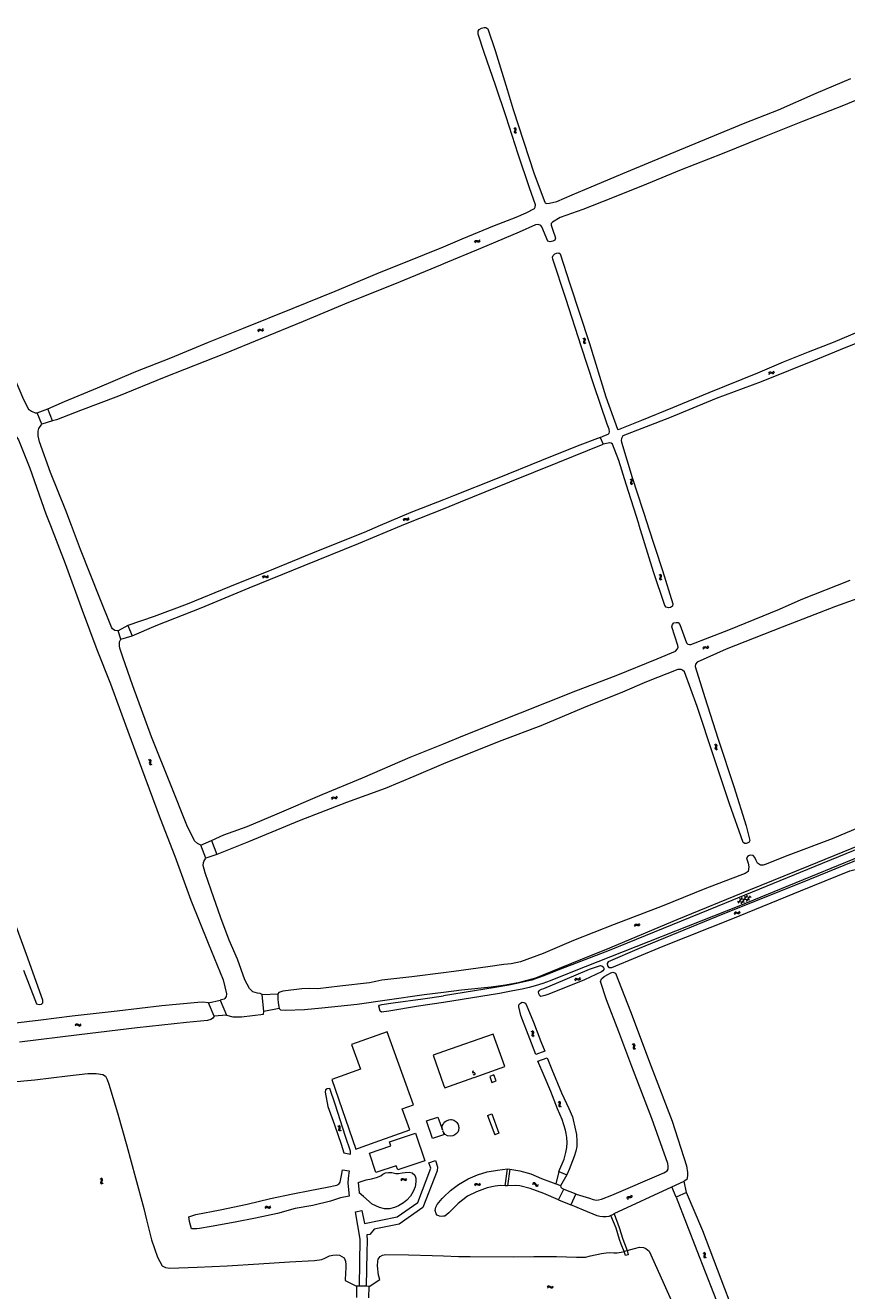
# Model space of a CAD drawing. Header units: metres. Extents: x 189705 to 199106, y 581686 to 588448.
# Tile 80 of 256: x 192820 to 193174, y 584670 to 585216. Entities that reach past the tile are written whole.
import ezdxf

# ---------------------------------------------------------------- set-up
doc = ezdxf.new("R2010")
doc.units = ezdxf.units.M
doc.layers.add('B-WA-OG-GBKN-G', color=7, linetype='Continuous', lineweight=18)
doc.styles.add('Style-STANDARD', font='STANDARD.shx')

msp = doc.modelspace()

# ---------------------------------------------------------------- linework, layer by layer
at = {"layer": 'B-WA-OG-GBKN-G'}
for p, q in [((193030.689, 585171.146), (193030.33, 585171.341)), ((193030.645, 585169.789), (193030.78, 585170.173)), ((193030.658, 585169.45), (193030.645, 585169.789)), ((193030.87, 585169.202), (193030.658, 585169.45)), ((193030.905, 585170.887), (193030.689, 585171.146)), ((193030.78, 585170.173), (193030.914, 585170.558)), ((193031.153, 585171.323), (193030.794, 585171.518)), ((193031.229, 585169.008), (193030.87, 585169.202)), ((193030.914, 585170.558), (193030.905, 585170.887)), ((193031.112, 585169.958), (193031.243, 585170.352)), ((193031.124, 585169.632), (193031.112, 585169.958)), ((193031.336, 585169.381), (193031.124, 585169.632)), ((193031.371, 585171.065), (193031.153, 585171.323)), ((193031.243, 585170.352), (193031.38, 585170.736)), ((193031.693, 585169.185), (193031.336, 585169.381)), ((193031.38, 585170.736), (193031.371, 585171.065)), ((193013.366, 585122.346), (193013.536, 585122.716)), ((193013.536, 585122.716), (193013.771, 585122.944)), ((193013.572, 585121.894), (193013.745, 585122.263)), ((193013.745, 585122.263), (193013.982, 585122.49)), ((193013.771, 585122.944), (193014.108, 585122.978)), ((193013.982, 585122.49), (193014.307, 585122.523)), ((193014.108, 585122.978), (193014.5, 585122.868)), ((193014.307, 585122.523), (193014.708, 585122.417)), ((193014.5, 585122.868), (193014.893, 585122.759)), ((193014.708, 585122.417), (193015.1, 585122.305)), ((193014.893, 585122.759), (193015.221, 585122.789)), ((193015.1, 585122.305), (193015.428, 585122.336)), ((193015.221, 585122.789), (193015.465, 585123.021)), ((193015.428, 585122.336), (193015.671, 585122.569)), ((193015.465, 585123.021), (193015.637, 585123.392)), ((193015.671, 585122.569), (193015.843, 585122.94)), ((192920.075, 585084.038), (192920.245, 585084.408)), ((192920.245, 585084.408), (192920.48, 585084.636)), ((192920.281, 585083.586), (192920.454, 585083.955)), ((192920.454, 585083.955), (192920.691, 585084.182)), ((192920.48, 585084.636), (192920.817, 585084.67)), ((192920.691, 585084.182), (192921.016, 585084.215)), ((192920.817, 585084.67), (192921.209, 585084.56)), ((192921.016, 585084.215), (192921.417, 585084.109)), ((192921.209, 585084.56), (192921.602, 585084.451)), ((192921.417, 585084.109), (192921.809, 585083.997)), ((192921.602, 585084.451), (192921.93, 585084.481)), ((192921.809, 585083.997), (192922.137, 585084.028)), ((192921.93, 585084.481), (192922.174, 585084.713)), ((192922.137, 585084.028), (192922.38, 585084.261)), ((192922.174, 585084.713), (192922.346, 585085.084)), ((192922.38, 585084.261), (192922.552, 585084.632)), ((193060.011, 585080.79), (193060.369, 585080.596)), ((193060.369, 585080.596), (193060.581, 585080.346)), ((193060.474, 585080.969), (193060.833, 585080.777)), ((193060.581, 585080.346), (193060.595, 585080.02)), ((193060.833, 585080.777), (193061.047, 585080.53)), ((193061.061, 585080.191), (193060.928, 585079.807)), ((193061.047, 585080.53), (193061.061, 585080.191)), ((193060.466, 585079.626), (193060.331, 585079.241)), ((193060.331, 585079.241), (193060.341, 585078.912)), ((193060.341, 585078.912), (193060.56, 585078.655)), ((193060.595, 585080.02), (193060.466, 585079.626)), ((193060.56, 585078.655), (193060.92, 585078.461)), ((193060.928, 585079.807), (193060.796, 585079.42)), ((193060.796, 585079.42), (193060.807, 585079.091)), ((193060.807, 585079.091), (193061.024, 585078.834)), ((193061.024, 585078.834), (193061.384, 585078.64)), ((193140.141, 585065.662), (193140.313, 585066.031)), ((193140.313, 585066.031), (193140.549, 585066.258)), ((193140.345, 585065.209), (193140.519, 585065.577)), ((193140.519, 585065.577), (193140.758, 585065.802)), ((193140.549, 585066.258), (193140.886, 585066.29)), ((193140.758, 585065.802), (193141.082, 585065.834)), ((193140.886, 585066.29), (193141.277, 585066.178)), ((193141.082, 585065.834), (193141.483, 585065.725)), ((193141.277, 585066.178), (193141.67, 585066.066)), ((193141.483, 585065.725), (193141.875, 585065.611)), ((193141.67, 585066.066), (193141.998, 585066.095)), ((193141.875, 585065.611), (193142.202, 585065.64)), ((193141.998, 585066.095), (193142.243, 585066.325)), ((193142.202, 585065.64), (193142.447, 585065.872)), ((193142.243, 585066.325), (193142.417, 585066.695)), ((193142.447, 585065.872), (193142.621, 585066.242)), ((193080.757, 585020.226), (193081.117, 585020.035)), ((193080.294, 585020.047), (193080.652, 585019.853)), ((193080.75, 585018.883), (193080.615, 585018.498)), ((193080.615, 585018.498), (193080.626, 585018.169)), ((193080.626, 585018.169), (193080.845, 585017.912)), ((193080.652, 585019.853), (193080.865, 585019.603)), ((193080.879, 585019.277), (193080.75, 585018.883)), ((193080.845, 585017.912), (193081.206, 585017.719)), ((193080.865, 585019.603), (193080.879, 585019.277)), ((193081.212, 585019.064), (193081.08, 585018.678)), ((193081.08, 585018.678), (193081.091, 585018.349)), ((193081.091, 585018.349), (193081.309, 585018.092)), ((193081.117, 585020.035), (193081.331, 585019.787)), ((193081.345, 585019.449), (193081.212, 585019.064)), ((193081.309, 585018.092), (193081.669, 585017.899)), ((193081.331, 585019.787), (193081.345, 585019.449)), ((192982.712, 585002.547), (192982.902, 585002.907)), ((192982.893, 585002.084), (192983.085, 585002.443)), ((192982.902, 585002.907), (192983.149, 585003.122)), ((192983.085, 585002.443), (192983.335, 585002.657)), ((192983.149, 585003.122), (192983.487, 585003.137)), ((192983.335, 585002.657), (192983.66, 585002.672)), ((192983.487, 585003.137), (192983.872, 585003.006)), ((192983.66, 585002.672), (192984.055, 585002.544)), ((192983.872, 585003.006), (192984.259, 585002.875)), ((192984.055, 585002.544), (192984.441, 585002.411)), ((192984.259, 585002.875), (192984.588, 585002.887)), ((192984.441, 585002.411), (192984.77, 585002.423)), ((192984.588, 585002.887), (192984.844, 585003.105)), ((192984.77, 585002.423), (192985.025, 585002.643)), ((192984.844, 585003.105), (192985.036, 585003.466)), ((192985.025, 585002.643), (192985.217, 585003.003)), ((192922.075, 584977.841), (192922.279, 584978.194)), ((192922.236, 584977.372), (192922.444, 584977.723)), ((192922.279, 584978.194), (192922.535, 584978.398)), ((192922.444, 584977.723), (192922.702, 584977.926)), ((192922.535, 584978.398), (192922.874, 584978.399)), ((192922.702, 584977.926), (192923.028, 584977.928)), ((192922.874, 584978.399), (192923.253, 584978.252)), ((192923.028, 584977.928), (192923.417, 584977.783)), ((192923.253, 584978.252), (192923.634, 584978.106)), ((192923.417, 584977.783), (192923.797, 584977.634)), ((192923.634, 584978.106), (192923.963, 584978.105)), ((192923.797, 584977.634), (192924.126, 584977.633)), ((192923.963, 584978.105), (192924.228, 584978.312)), ((192924.126, 584977.633), (192924.39, 584977.842)), ((192924.228, 584978.312), (192924.435, 584978.665)), ((192924.39, 584977.842), (192924.597, 584978.195)), ((193093.3, 584978.571), (193092.944, 584978.772)), ((193093.232, 584977.215), (193093.373, 584977.596)), ((193093.238, 584976.876), (193093.232, 584977.215)), ((193093.447, 584976.624), (193093.238, 584976.876)), ((193093.511, 584978.309), (193093.3, 584978.571)), ((193093.373, 584977.596), (193093.514, 584977.979)), ((193093.767, 584978.739), (193093.411, 584978.941)), ((193093.802, 584976.424), (193093.447, 584976.624)), ((193093.514, 584977.979), (193093.511, 584978.309)), ((193093.701, 584977.376), (193093.84, 584977.767)), ((193093.708, 584977.05), (193093.701, 584977.376)), ((193093.915, 584976.795), (193093.708, 584977.05)), ((193093.98, 584978.478), (193093.767, 584978.739)), ((193093.84, 584977.767), (193093.983, 584978.149)), ((193094.269, 584976.593), (193093.915, 584976.795)), ((193093.983, 584978.149), (193093.98, 584978.478)), ((193111.853, 584947.2), (193112.018, 584947.572)), ((193112.018, 584947.572), (193112.25, 584947.804)), ((193112.065, 584946.751), (193112.233, 584947.122)), ((193112.233, 584947.122), (193112.467, 584947.352)), ((193112.25, 584947.804), (193112.586, 584947.842)), ((193112.467, 584947.352), (193112.791, 584947.39)), ((193112.586, 584947.842), (193112.98, 584947.737)), ((193112.791, 584947.39), (193113.193, 584947.289)), ((193112.98, 584947.737), (193113.374, 584947.633)), ((193113.193, 584947.289), (193113.587, 584947.182)), ((193113.374, 584947.633), (193113.702, 584947.668)), ((193113.587, 584947.182), (193113.915, 584947.217)), ((193113.702, 584947.668), (193113.943, 584947.903)), ((193113.915, 584947.217), (193114.155, 584947.454)), ((193113.943, 584947.903), (193114.11, 584948.276)), ((193114.155, 584947.454), (193114.322, 584947.827)), ((193117.201, 584905.354), (193116.84, 584905.547)), ((193117.664, 584905.535), (193117.303, 584905.727)), ((193117.883, 584905.279), (193117.664, 584905.535)), ((193117.167, 584903.997), (193117.299, 584904.382)), ((193117.182, 584903.659), (193117.167, 584903.997)), ((193117.397, 584903.411), (193117.182, 584903.659)), ((193117.418, 584905.098), (193117.201, 584905.354)), ((193117.299, 584904.382), (193117.43, 584904.769)), ((193117.757, 584903.221), (193117.397, 584903.411)), ((193117.43, 584904.769), (193117.418, 584905.098)), ((193117.633, 584904.17), (193117.761, 584904.564)), ((193117.648, 584903.844), (193117.633, 584904.17)), ((193117.861, 584903.594), (193117.648, 584903.844)), ((193117.761, 584904.564), (193117.895, 584904.95)), ((193118.22, 584903.401), (193117.861, 584903.594)), ((193117.895, 584904.95), (193117.883, 584905.279)), ((192872.838, 584899.104), (192873.205, 584898.927)), ((192873.205, 584898.927), (192873.429, 584898.687)), ((192873.347, 584897.962), (192873.23, 584897.572)), ((192873.23, 584897.572), (192873.256, 584897.243)), ((192873.256, 584897.243), (192873.487, 584896.997)), ((192873.293, 584899.305), (192873.661, 584899.13)), ((192873.458, 584898.362), (192873.347, 584897.962)), ((192873.429, 584898.687), (192873.458, 584898.362)), ((192873.487, 584896.997), (192873.855, 584896.821)), ((192873.661, 584899.13), (192873.886, 584898.892)), ((192873.801, 584898.165), (192873.686, 584897.773)), ((192873.686, 584897.773), (192873.713, 584897.445)), ((192873.713, 584897.445), (192873.941, 584897.198)), ((192873.916, 584898.555), (192873.801, 584898.165)), ((192873.886, 584898.892), (192873.916, 584898.555)), ((192873.941, 584897.198), (192874.31, 584897.021)), ((192951.811, 584882.389), (192951.982, 584882.758)), ((192951.982, 584882.758), (192952.218, 584882.985)), ((192952.015, 584881.936), (192952.189, 584882.304)), ((192952.189, 584882.304), (192952.427, 584882.53)), ((192952.218, 584882.985), (192952.555, 584883.018)), ((192952.427, 584882.53), (192952.752, 584882.562)), ((192952.555, 584883.018), (192952.946, 584882.906)), ((192952.752, 584882.562), (192953.152, 584882.454)), ((192952.946, 584882.906), (192953.339, 584882.795)), ((192953.152, 584882.454), (192953.544, 584882.341)), ((192953.339, 584882.795), (192953.667, 584882.824)), ((192953.544, 584882.341), (192953.872, 584882.37)), ((192953.667, 584882.824), (192953.912, 584883.055)), ((192953.872, 584882.37), (192954.116, 584882.602)), ((192953.912, 584883.055), (192954.086, 584883.425)), ((192954.116, 584882.602), (192954.29, 584882.972)), ((193128.317, 584836.92), (193131.08, 584840.595)), ((193130.546, 584837.869), (193132.38, 584840.307)), ((193129.749, 584837.53), (193126.721, 584837.899)), ((193127.016, 584837.206), (193128.849, 584839.645)), ((193131.981, 584838.48), (193127.418, 584839.035)), ((193132.675, 584839.615), (193129.644, 584839.984)), ((193125.424, 584833.026), (193125.254, 584832.654)), ((193125.666, 584833.261), (193125.424, 584833.026)), ((193125.632, 584832.575), (193125.463, 584832.203)), ((193125.875, 584832.808), (193125.632, 584832.575)), ((193125.993, 584833.293), (193125.666, 584833.261)), ((193126.203, 584832.84), (193125.875, 584832.808)), ((193126.386, 584833.183), (193125.993, 584833.293)), ((193126.597, 584832.733), (193126.203, 584832.84)), ((193126.788, 584833.079), (193126.386, 584833.183)), ((193126.989, 584832.625), (193126.597, 584832.733)), ((193127.112, 584833.114), (193126.788, 584833.079)), ((193127.326, 584832.661), (193126.989, 584832.625)), ((193127.348, 584833.342), (193127.112, 584833.114)), ((193127.559, 584832.891), (193127.326, 584832.661)), ((193127.519, 584833.712), (193127.348, 584833.342)), ((193127.727, 584833.262), (193127.559, 584832.891)), ((193082.289, 584827.557), (193082.454, 584827.929)), ((193082.454, 584827.929), (193082.686, 584828.16)), ((193082.5, 584827.108), (193082.668, 584827.479)), ((193082.668, 584827.479), (193082.903, 584827.709)), ((193082.686, 584828.16), (193083.023, 584828.198)), ((193082.903, 584827.709), (193083.227, 584827.746)), ((193083.023, 584828.198), (193083.416, 584828.093)), ((193083.227, 584827.746), (193083.629, 584827.644)), ((193083.416, 584828.093), (193083.81, 584827.988)), ((193083.629, 584827.644), (193084.023, 584827.537)), ((193083.81, 584827.988), (193084.138, 584828.023)), ((193084.023, 584827.537), (193084.35, 584827.571)), ((193084.138, 584828.023), (193084.379, 584828.257)), ((193084.35, 584827.571), (193084.591, 584827.808)), ((193084.379, 584828.257), (193084.546, 584828.63)), ((193084.591, 584827.808), (193084.758, 584828.181)), ((193056.693, 584804.422), (193056.525, 584804.049)), ((193056.934, 584804.658), (193056.693, 584804.422)), ((193056.904, 584803.972), (193056.736, 584803.599)), ((193057.146, 584804.206), (193056.904, 584803.972)), ((193057.262, 584804.691), (193056.934, 584804.658)), ((193057.473, 584804.24), (193057.146, 584804.206)), ((193057.655, 584804.583), (193057.262, 584804.691)), ((193057.868, 584804.134), (193057.473, 584804.24)), ((193058.057, 584804.481), (193057.655, 584804.583)), ((193058.26, 584804.028), (193057.868, 584804.134)), ((193058.381, 584804.518), (193058.057, 584804.481)), ((193058.597, 584804.066), (193058.26, 584804.028)), ((193058.616, 584804.747), (193058.381, 584804.518)), ((193058.83, 584804.296), (193058.597, 584804.066)), ((193058.785, 584805.118), (193058.616, 584804.747)), ((193058.996, 584804.668), (193058.83, 584804.296)), ((192841.299, 584784.765), (192841.558, 584785.08)), ((192841.384, 584784.275), (192841.645, 584784.588)), ((192841.558, 584785.08), (192841.843, 584785.24)), ((192841.645, 584784.588), (192841.932, 584784.747)), ((192841.843, 584785.24), (192842.178, 584785.187)), ((192841.932, 584784.747), (192842.254, 584784.697)), ((192842.178, 584785.187), (192842.528, 584784.981)), ((192842.254, 584784.697), (192842.615, 584784.492)), ((192842.528, 584784.981), (192842.881, 584784.776)), ((192842.615, 584784.492), (192842.966, 584784.284)), ((192842.881, 584784.776), (192843.206, 584784.721)), ((192842.966, 584784.284), (192843.29, 584784.23)), ((192843.206, 584784.721), (192843.501, 584784.883)), ((192843.29, 584784.23), (192843.585, 584784.394)), ((192843.501, 584784.883), (192843.761, 584785.198)), ((192843.585, 584784.394), (192843.846, 584784.709)), ((193038.203, 584781.733), (193037.838, 584781.919)), ((193038.196, 584780.376), (193038.321, 584780.763)), ((193038.218, 584780.038), (193038.196, 584780.376)), ((193038.425, 584781.481), (193038.203, 584781.733)), ((193038.438, 584779.795), (193038.218, 584780.038)), ((193038.662, 584781.923), (193038.297, 584782.108)), ((193038.321, 584780.763), (193038.444, 584781.153)), ((193038.444, 584781.153), (193038.425, 584781.481)), ((193038.658, 584780.558), (193038.779, 584780.955)), ((193038.68, 584780.233), (193038.658, 584780.558)), ((193038.886, 584781.671), (193038.662, 584781.923)), ((193038.898, 584779.987), (193038.68, 584780.233)), ((193038.779, 584780.955), (193038.905, 584781.343)), ((193038.905, 584781.343), (193038.886, 584781.671)), ((193038.801, 584779.612), (193038.438, 584779.795)), ((193039.26, 584779.801), (193038.898, 584779.987)), ((193081.358, 584776.527), (193081.72, 584776.34)), ((193081.837, 584775.372), (193081.71, 584774.985)), ((193081.71, 584774.985), (193081.727, 584774.656)), ((193081.72, 584776.34), (193081.938, 584776.094)), ((193081.727, 584774.656), (193081.951, 584774.404)), ((193081.818, 584776.716), (193082.181, 584776.531)), ((193081.958, 584775.769), (193081.837, 584775.372)), ((193081.938, 584776.094), (193081.958, 584775.769)), ((193082.295, 584775.563), (193082.171, 584775.174)), ((193082.171, 584775.174), (193082.189, 584774.845)), ((193082.181, 584776.531), (193082.4, 584776.288)), ((193082.189, 584774.845), (193082.411, 584774.592)), ((193082.421, 584775.95), (193082.295, 584775.563)), ((193082.4, 584776.288), (193082.421, 584775.95)), ((193082.411, 584774.592), (193082.775, 584774.406)), ((193081.951, 584774.404), (193082.315, 584774.218)), ((193049.777, 584751.302), (193049.408, 584751.479)), ((193050.005, 584751.055), (193049.777, 584751.302)), ((193049.801, 584749.945), (193049.916, 584750.335)), ((193049.83, 584749.607), (193049.801, 584749.945)), ((193050.055, 584749.37), (193049.83, 584749.607)), ((193050.231, 584751.502), (193049.863, 584751.679)), ((193049.916, 584750.335), (193050.031, 584750.727)), ((193050.031, 584750.727), (193050.005, 584751.055)), ((193050.423, 584749.195), (193050.055, 584749.37)), ((193050.462, 584751.256), (193050.231, 584751.502)), ((193050.259, 584750.137), (193050.37, 584750.537)), ((193050.287, 584749.813), (193050.259, 584750.137)), ((193050.511, 584749.572), (193050.287, 584749.813)), ((193050.37, 584750.537), (193050.488, 584750.928)), ((193050.488, 584750.928), (193050.462, 584751.256)), ((193050.878, 584749.395), (193050.511, 584749.572)), ((192954.83, 584740.901), (192954.453, 584741.058)), ((192955.072, 584740.666), (192954.83, 584740.901)), ((192955.274, 584741.125), (192954.896, 584741.282)), ((192954.927, 584739.547), (192955.021, 584739.943)), ((192954.974, 584739.212), (192954.927, 584739.547)), ((192955.211, 584738.986), (192954.974, 584739.212)), ((192955.021, 584739.943), (192955.115, 584740.34)), ((192955.115, 584740.34), (192955.072, 584740.666)), ((192955.588, 584738.831), (192955.211, 584738.986)), ((192955.517, 584740.891), (192955.274, 584741.125)), ((192955.374, 584739.764), (192955.464, 584740.168)), ((192955.42, 584739.441), (192955.374, 584739.764)), ((192955.656, 584739.213), (192955.42, 584739.441)), ((192955.464, 584740.168), (192955.56, 584740.565)), ((192955.56, 584740.565), (192955.517, 584740.891)), ((192956.031, 584739.055), (192955.656, 584739.213)), ((192852.388, 584718.198), (192852.036, 584718.405)), ((192852.299, 584716.843), (192852.447, 584717.223)), ((192852.3, 584716.505), (192852.299, 584716.843)), ((192852.505, 584716.249), (192852.3, 584716.505)), ((192852.595, 584717.933), (192852.388, 584718.198)), ((192852.447, 584717.223), (192852.594, 584717.604)), ((192852.858, 584718.36), (192852.505, 584718.567)), ((192852.857, 584716.044), (192852.505, 584716.249)), ((192852.594, 584717.604), (192852.595, 584717.933)), ((192852.771, 584716.997), (192852.916, 584717.386)), ((192852.773, 584716.671), (192852.771, 584716.997)), ((192852.976, 584716.413), (192852.773, 584716.671)), ((192853.067, 584718.095), (192852.858, 584718.36)), ((192852.916, 584717.386), (192853.065, 584717.766)), ((192853.326, 584716.205), (192852.976, 584716.413)), ((192853.065, 584717.766), (192853.067, 584718.095)), ((192981.698, 584718.019), (192981.925, 584718.357)), ((192981.829, 584717.54), (192982.059, 584717.877)), ((192981.925, 584718.357), (192982.193, 584718.545)), ((192982.059, 584717.877), (192982.329, 584718.063)), ((192982.193, 584718.545), (192982.531, 584718.525)), ((192982.329, 584718.063), (192982.655, 584718.044)), ((192982.531, 584718.525), (192982.9, 584718.354)), ((192982.655, 584718.044), (192983.033, 584717.875)), ((192982.9, 584718.354), (192983.271, 584718.183)), ((192983.033, 584717.875), (192983.403, 584717.702)), ((192983.271, 584718.183), (192983.599, 584718.161)), ((192983.403, 584717.702), (192983.731, 584717.68)), ((192983.599, 584718.161), (192983.877, 584718.351)), ((192983.731, 584717.68), (192984.009, 584717.872)), ((192983.877, 584718.351), (192984.106, 584718.69)), ((192984.009, 584717.872), (192984.238, 584718.211)), ((193013.478, 584715.766), (193013.676, 584716.122)), ((193013.65, 584715.3), (193013.85, 584715.655)), ((193013.676, 584716.122), (193013.927, 584716.332)), ((193013.85, 584715.655), (193014.103, 584715.863)), ((193013.927, 584716.332), (193014.266, 584716.34)), ((193014.103, 584715.863), (193014.429, 584715.872)), ((193014.266, 584716.34), (193014.648, 584716.201)), ((193014.429, 584715.872), (193014.821, 584715.736)), ((193014.648, 584716.201), (193015.032, 584716.062)), ((193014.821, 584715.736), (193015.204, 584715.594)), ((193015.032, 584716.062), (193015.361, 584716.068)), ((193015.204, 584715.594), (193015.533, 584715.6)), ((193015.361, 584716.068), (193015.622, 584716.28)), ((193015.533, 584715.6), (193015.793, 584715.814)), ((193015.622, 584716.28), (193015.821, 584716.637)), ((193015.793, 584715.814), (193015.993, 584716.171)), ((193038.416, 584716.073), (193038.788, 584716.239)), ((193038.557, 584716.55), (193038.928, 584716.718)), ((193038.788, 584716.239), (193039.116, 584716.255)), ((193038.928, 584716.718), (193039.254, 584716.736)), ((193039.116, 584716.255), (193039.383, 584716.067)), ((193039.254, 584716.736), (193039.531, 584716.541)), ((193039.383, 584716.067), (193039.616, 584715.724)), ((193039.531, 584716.541), (193039.755, 584716.201)), ((193039.616, 584715.724), (193039.839, 584715.383)), ((193039.755, 584716.201), (193039.981, 584715.861)), ((193039.839, 584715.383), (193040.107, 584715.191)), ((193039.981, 584715.861), (193040.248, 584715.669)), ((193040.107, 584715.191), (193040.444, 584715.208)), ((193040.248, 584715.669), (193040.584, 584715.684)), ((193040.444, 584715.208), (193040.817, 584715.375)), ((193040.584, 584715.684), (193040.957, 584715.851)), ((193079.148, 584709.847), (193079.202, 584710.251)), ((193079.202, 584710.251), (193079.36, 584710.537)), ((193079.36, 584710.537), (193079.672, 584710.668)), ((193079.477, 584709.475), (193079.534, 584709.878)), ((193079.534, 584709.878), (193079.695, 584710.165)), ((193079.672, 584710.668), (193080.079, 584710.678)), ((193079.695, 584710.165), (193079.995, 584710.292)), ((193079.995, 584710.292), (193080.41, 584710.307)), ((193080.079, 584710.678), (193080.487, 584710.688)), ((193080.41, 584710.307), (193080.818, 584710.315)), ((193080.487, 584710.688), (193080.792, 584710.813)), ((193080.792, 584710.813), (193080.957, 584711.106)), ((193080.818, 584710.315), (193081.122, 584710.44)), ((193080.957, 584711.106), (193081.013, 584711.511)), ((193081.122, 584710.44), (193081.287, 584710.734)), ((193081.287, 584710.734), (193081.343, 584711.139)), ((192923.063, 584705.986), (192923.282, 584706.33)), ((192923.206, 584705.51), (192923.427, 584705.853)), ((192923.282, 584706.33), (192923.546, 584706.524)), ((192923.427, 584705.853), (192923.693, 584706.045)), ((192923.546, 584706.524), (192923.884, 584706.512)), ((192923.693, 584706.045), (192924.019, 584706.034)), ((192923.884, 584706.512), (192924.257, 584706.349)), ((192924.019, 584706.034), (192924.402, 584705.874)), ((192924.257, 584706.349), (192924.632, 584706.187)), ((192924.402, 584705.874), (192924.776, 584705.71)), ((192924.632, 584706.187), (192924.961, 584706.173)), ((192924.776, 584705.71), (192925.104, 584705.695)), ((192924.961, 584706.173), (192925.234, 584706.369)), ((192925.104, 584705.695), (192925.377, 584705.893)), ((192925.234, 584706.369), (192925.455, 584706.713)), ((192925.377, 584705.893), (192925.598, 584706.238)), ((193112.245, 584686.186), (193111.874, 584686.357)), ((193112.477, 584685.942), (193112.245, 584686.186)), ((193112.291, 584684.829), (193112.4, 584685.221)), ((193112.325, 584684.492), (193112.291, 584684.829)), ((193112.697, 584686.393), (193112.325, 584686.564)), ((193112.554, 584684.258), (193112.325, 584684.492)), ((193112.4, 584685.221), (193112.508, 584685.615)), ((193112.508, 584685.615), (193112.477, 584685.942)), ((193112.925, 584684.089), (193112.554, 584684.258)), ((193112.931, 584686.15), (193112.697, 584686.393)), ((193112.745, 584685.029), (193112.851, 584685.43)), ((193112.779, 584684.704), (193112.745, 584685.029)), ((193113.007, 584684.468), (193112.779, 584684.704)), ((193112.851, 584685.43), (193112.962, 584685.823)), ((193112.962, 584685.823), (193112.931, 584686.15)), ((193113.376, 584684.296), (193113.007, 584684.468)), ((193044.99, 584672.044), (193044.719, 584671.737)), ((193045.058, 584671.552), (193044.788, 584671.245)), ((193045.29, 584672.198), (193044.99, 584672.044)), ((193045.358, 584671.704), (193045.058, 584671.552)), ((193045.613, 584672.133), (193045.29, 584672.198)), ((193045.681, 584671.639), (193045.358, 584671.704)), ((193045.957, 584671.914), (193045.613, 584672.133)), ((193046.027, 584671.422), (193045.681, 584671.639)), ((193046.311, 584671.698), (193045.957, 584671.914)), ((193046.371, 584671.205), (193046.027, 584671.422)), ((193046.631, 584671.637), (193046.311, 584671.698)), ((193046.704, 584671.141), (193046.371, 584671.205)), ((193046.923, 584671.786), (193046.631, 584671.637)), ((193046.994, 584671.293), (193046.704, 584671.141)), ((193047.194, 584672.091), (193046.923, 584671.786)), ((193047.262, 584671.599), (193046.994, 584671.293))]:
    msp.add_line(p, q, dxfattribs=at)
at = {"layer": 'B-WA-OG-GBKN-G', "flags": 128}
for points in [[(192754.945, 585221.729), (192760.007, 585208.481), (192766.474, 585192.333), (192772.187, 585176.386), (192778.55, 585159.423), (192784.05, 585145.878), (192788.848, 585134.023), (192793.48, 585121.134), (192800.572, 585102.085), (192808.613, 585080.978), (192815.045, 585063.918), (192819.069, 585054.442), (192821.235, 585050.212), (192822.537, 585049.287), (192824.081, 585048.583), (192824.896, 585048.64)], [(193000, 585120.268), (193008.028, 585123.627), (193022.012, 585129.47), (193031.371, 585132.977), (193035.604, 585134.907), (193039.175, 585136.776), (193039.453, 585137.363), (193039.621, 585138.247), (193037.079, 585145.603), (193032.251, 585160.232), (193027.069, 585176.223), (193022.501, 585189.878), (193017.526, 585203.968), (193014.994, 585211.915), (193014.967, 585213.186), (193015.36, 585213.844), (193016.35, 585214.52), (193017.542, 585214.845), (193018.252, 585214.802), (193019.173, 585214.269), (193022.241, 585204.867), (193027.438, 585188.016), (193030.087, 585179.372), (193034.471, 585165.702), (193039.06, 585151.667), (193043.652, 585139.467), (193043.891, 585139.145), (193044.435, 585138.891), (193045.657, 585138.979), (193048.866, 585139.693), (193055.44, 585142.555), (193063.601, 585146.033), (193078.964, 585152.519), (193095.965, 585159.578), (193114.297, 585167.235), (193130.093, 585173.646), (193144.346, 585179.339), (193160.693, 585186.49), (193175.513, 585192.762)], [(193183.818, 585185.899), (193172.467, 585181.147), (193154.711, 585174.247), (193137.48, 585167.366), (193120.131, 585160.339)], [(193120.131, 585160.339), (193102.485, 585153.423), (193087.554, 585147.21), (193072.894, 585141.396), (193060.092, 585136.344), (193050.292, 585132.828), (193047.002, 585130.9), (193046.435, 585130.236), (193046.36, 585129.607), (193047.413, 585126.485), (193048.037, 585125), (193048.26, 585123.922), (193048.016, 585123.123), (193047.202, 585122.62), (193046.056, 585122.379), (193045.011, 585122.606), (193042.354, 585128.858), (193041.919, 585129.46), (193040.967, 585129.789), (193039.702, 585129.649), (193032.586, 585126.483), (193016.035, 585119.463), (193000, 585112.854)], [(192829.522, 585050.426), (192836.68, 585053.449), (192850.905, 585059.374), (192867.399, 585066.383), (192882.494, 585072.299), (192898.735, 585079.053), (192913.77, 585085.089), (192935.236, 585093.735), (192953.364, 585101.125), (192971.422, 585108.672), (192991.837, 585116.853), (193000, 585120.268)], [(193000, 585112.854), (192998.661, 585112.302), (192978.965, 585104.087), (192959.119, 585096.258), (192939.485, 585088.017), (192921.234, 585080.504), (192905.901, 585074.161), (192879.677, 585063.895), (192859.943, 585055.813), (192843.646, 585049.687), (192833.311, 585045.541), (192831.515, 585045.109)], [(193067.529, 585038.029), (193069.884, 585038.978), (193071.007, 585039.502), (193071.44, 585039.857), (193071.577, 585040.419), (193071.349, 585041.621), (193070.578, 585043.769), (193064.752, 585060.686), (193059.499, 585076.992), (193052.731, 585097.872), (193047.134, 585114.947), (193047.053, 585115.783), (193047.299, 585116.515), (193047.977, 585117.17), (193048.708, 585117.473), (193049.714, 585117.567), (193050.237, 585117.242), (193054.465, 585104.279), (193062.92, 585078.575), (193069.939, 585055.576), (193074.952, 585041.614), (193075.381, 585041.421), (193085.544, 585045.439), (193098.817, 585050.879), (193114.552, 585057.376), (193135.447, 585065.882), (193146.503, 585070.577), (193157.366, 585074.909), (193168.068, 585079.118), (193179.331, 585083.87)], [(193187.234, 585082.317), (193173.405, 585076.832), (193161.241, 585071.829), (193136.924, 585062.057)], [(193136.924, 585062.057), (193117.557, 585054.813), (193097.48, 585046.439), (193077.297, 585038.674), (193076.728, 585037.634), (193076.562, 585036.726), (193076.732, 585036.052), (193081.385, 585020.714), (193088.052, 585000)], [(192824.896, 585048.64), (192829.522, 585050.426)], [(192826.864, 585043.747), (192824.896, 585048.64)], [(192831.515, 585045.109), (192829.522, 585050.426)], [(192839.687, 585000), (192837.249, 585006.489), (192830.67, 585022.95), (192825.981, 585036.063), (192825.316, 585038.642), (192825.325, 585040.681), (192825.643, 585041.905), (192826.864, 585043.747)], [(192831.515, 585045.109), (192826.864, 585043.747)], [(192814.717, 585038.99), (192815.831, 585038.462), (192816.847, 585037.052), (192821.778, 585024.789), (192828.658, 585005.021), (192830.6, 585000)], [(193067.529, 585038.029), (193057.667, 585034.232), (193042.279, 585028.103), (193023.186, 585020.333), (193004.33, 585012.85), (193000, 585011.135)], [(193067.529, 585038.029), (193068.873, 585035.182)], [(193000, 585007.306), (193007.32, 585010.234), (193028.589, 585018.824), (193049.278, 585027.207), (193068.873, 585035.182)], [(193084.4, 585000), (193084.167, 585000.753), (193078.68, 585017.944), (193075.544, 585028.093), (193072.875, 585035.068), (193072.342, 585035.551), (193071.681, 585035.727), (193068.873, 585035.182)], [(193000, 585011.135), (192986.005, 585005.593), (192972.776, 585000)], [(192981.876, 585000), (192985.124, 585001.356), (193000, 585007.306)], [(192830.6, 585000), (192836.94, 584983.611), (192844.306, 584963.513), (192850.686, 584946.654), (192856.502, 584931.735), (192862.95, 584914.105), (192869.928, 584895.461), (192877.902, 584873.677), (192884.282, 584857.447), (192891.183, 584838.571), (192898.591, 584819.906), (192905.081, 584804.095), (192906.455, 584798.067), (192906.346, 584796.942), (192905.851, 584796.17), (192905.52, 584795.883), (192903.795, 584795.385)], [(192859.754, 584954.583), (192858.387, 584954.802), (192857.339, 584955.473), (192856.919, 584956.167), (192851.867, 584968.684), (192843.541, 584989.74), (192839.687, 585000)], [(192972.776, 585000), (192965.761, 584997.034), (192946.008, 584989.076), (192926.777, 584981.168), (192907.832, 584973.654), (192889.489, 584966.191), (192875.282, 584960.743), (192863.951, 584957)], [(192865.82, 584952.485), (192876.154, 584956.913), (192895.641, 584964.565), (192916.231, 584973.105), (192939.983, 584982.842), (192963.391, 584992.282), (192981.876, 585000)], [(193088.052, 585000), (193088.074, 584999.932), (193094.384, 584980.654), (193098.853, 584966.328), (193098.739, 584965.303), (193097.819, 584964.626), (193096.924, 584964.611), (193095.911, 584964.881), (193095.365, 584965.554), (193090.584, 584980.049), (193084.4, 585000)], [(193254.118, 585000), (193244.034, 584995.349), (193225.551, 584987.523), (193205.848, 584979.811), (193186.147, 584971.36), (193168.957, 584965.081), (193145.936, 584956.168), (193121.839, 584946.773), (193109.409, 584941.14)], [(193000, 584905.935), (193009.134, 584909.629), (193033.162, 584919.346), (193057.083, 584928.718), (193074.393, 584935.353), (193092.099, 584942.554), (193100.044, 584945.867), (193100.795, 584946.842), (193101.156, 584947.647), (193101.051, 584948.309), (193098.464, 584956.334), (193098.682, 584957.372), (193099.278, 584958.022), (193100.263, 584958.271), (193101.081, 584958.182), (193101.822, 584957.431), (193104.707, 584949.394), (193105.344, 584948.863), (193105.993, 584948.748), (193106.577, 584948.775), (193123.014, 584955.001), (193144.829, 584963.937), (193154.147, 584968.122), (193175.263, 584976.408)], [(192863.951, 584957), (192859.754, 584954.583)], [(192863.951, 584957), (192865.82, 584952.485)], [(192860.982, 584951.101), (192859.754, 584954.583)], [(192895.415, 584862.203), (192893.981, 584862.885), (192892.712, 584864.118), (192889.386, 584870.783), (192882.598, 584887.785), (192874.206, 584908.896), (192866.088, 584930.945), (192861.851, 584943.22), (192860.48, 584947.143), (192860.335, 584948.234), (192860.334, 584949.27), (192860.399, 584949.899), (192860.982, 584951.101)], [(192860.982, 584951.101), (192865.82, 584952.485)], [(193109.409, 584941.14), (193108.607, 584940.243), (193108.531, 584939.257), (193112.635, 584925.838), (193118.384, 584907.934), (193125.098, 584887.515), (193130.521, 584870.609), (193132.079, 584864.295), (193131.536, 584863.385), (193130.499, 584862.955), (193129.824, 584862.979), (193129.11, 584863.432), (193123.312, 584879.973), (193116.481, 584900.262), (193109.31, 584921.938), (193103.905, 584936.898), (193103.06, 584937.636), (193102.436, 584937.997), (193101.502, 584937.969), (193100.97, 584937.903), (193087.528, 584932.71), (193077.165, 584928.232), (193060.417, 584921.381), (193041.975, 584913.681), (193025.177, 584907.403), (193004.587, 584899.217), (193000, 584897.273)], [(193000, 584798.843), (193007.839, 584799.789), (193020.572, 584801.135), (193026.78, 584802.019), (193032.969, 584803.209), (193039.856, 584805.061), (193050.053, 584809.232), (193065.284, 584815.351), (193070.022, 584817.289), (193100.769, 584830.157), (193131.605, 584842.875), (193157.452, 584853.261), (193183.104, 584863.801), (193200.551, 584870.937), (193217.673, 584878.15), (193233.085, 584884.257), (193240.603, 584887.323), (193250.999, 584891.601), (193272.957, 584900.201), (193293.554, 584908.498), (193313.892, 584916.692), (193337.806, 584926.683)], [(192900.076, 584864.292), (192905.288, 584866.66), (192915.466, 584870.319), (192928.351, 584875.794), (192947.709, 584884.038), (192965.127, 584891.234), (192985.717, 584900.159), (193000, 584905.935)], [(193000, 584897.273), (192987.238, 584891.863), (192974.855, 584886.644), (192958.175, 584880.602), (192937.841, 584872.772), (192916.02, 584863.609), (192902.365, 584858.132)], [(193179.444, 584869.982), (193167.481, 584864.921), (193148.399, 584857.716), (193138.703, 584853.867), (193137.77, 584853.645), (193136.563, 584853.603), (193135.368, 584854.457), (193134.82, 584855.558), (193134.169, 584856.958), (193133.401, 584857.774), (193132.233, 584857.875), (193131.313, 584857.613), (193130.627, 584856.716), (193130.889, 584855.783), (193131.255, 584854.486), (193131.544, 584852.839), (193131.507, 584851.853), (193131.289, 584850.88), (193130.046, 584850.008), (193123.564, 584847.541), (193112.623, 584843.443), (193094.204, 584835.876), (193073.568, 584827.968), (193056.091, 584821.077)], [(192895.415, 584862.203), (192900.076, 584864.292)], [(192897.583, 584856.55), (192895.415, 584862.203)], [(192900.076, 584864.292), (192902.365, 584858.132)], [(193201.506, 584866.352), (193176.385, 584856.093), (193127.363, 584835.973), (193061.09, 584809.776), (193052.055, 584806.231), (193045.946, 584803.792), (193042.765, 584802.586), (193039.508, 584801.533), (193036.914, 584800.807), (193033.887, 584800.159), (193029.894, 584799.362), (193024.173, 584798.319), (193000, 584794.354)], [(193189.888, 584865.209), (193160.109, 584853.036), (193117.935, 584835.783), (193071.358, 584816.821), (193048.605, 584807.973), (193043.286, 584805.912), (193040.436, 584804.832), (193038.07, 584804.003), (193034.763, 584803.28), (193031.66, 584802.556), (193028.151, 584801.885), (193022.277, 584800.792), (193000, 584797.3)], [(192921.926, 584797.834), (192921.066, 584798.274), (192919.908, 584798.405), (192917.802, 584799.009), (192916.444, 584800.473), (192914.346, 584804.109), (192911.226, 584813.001), (192907.623, 584821.253), (192904.073, 584830.862), (192899.837, 584842.806), (192897.336, 584850.3), (192896.506, 584853.473), (192896.571, 584854.73), (192896.691, 584855.215), (192897.583, 584856.55)], [(192902.365, 584858.132), (192897.583, 584856.55)], [(193190.247, 584859.789), (193180.29, 584856.64), (193153.925, 584845.903), (193120.379, 584832.439), (193084.306, 584817.671), (193070.917, 584811.959), (193070.503, 584811.127), (193070.635, 584810.155), (193071.324, 584809.443), (193071.986, 584809.405), (193072.635, 584809.497), (193094.644, 584818.681), (193124.742, 584830.632), (193153.894, 584842.543), (193175.19, 584851.141), (193191.969, 584855.317)], [(192818.993, 584808.302), (192824.555, 584793.735), (192825.746, 584793.549), (192826.782, 584793.694), (192827.299, 584794.257), (192827.309, 584795.37), (192820.385, 584815.039), (192814.258, 584831.556)], [(193056.091, 584821.077), (193043.008, 584815.562), (193033.185, 584811.844), (193029.185, 584811.06), (193026.041, 584810.741), (193019.192, 584809.797), (193004.498, 584807.779), (193000, 584807.212)], [(193067.621, 584810.277), (193068.243, 584810.141), (193068.827, 584809.766), (193069.094, 584809.209), (193069.082, 584808.573), (193068.642, 584807.983), (193068.123, 584807.645), (193060.839, 584804.121), (193045.4, 584797.943), (193043.643, 584797.364), (193042.613, 584797.077), (193041.932, 584797.037), (193041.471, 584797.277), (193041.062, 584798.132), (193040.976, 584798.917), (193041.19, 584799.442), (193041.702, 584799.832), (193042.272, 584800.073), (193043.277, 584800.443), (193052.448, 584804.351), (193062.934, 584808.76), (193067.621, 584810.277)], [(193057.006, 584711.842), (193057.239, 584711.7), (193062.98, 584709.95), (193064.505, 584709.446), (193065.912, 584709.181), (193066.826, 584709.234), (193068.103, 584709.515), (193072.634, 584711.329), (193095.018, 584720.993), (193096.43, 584721.84), (193096.831, 584722.489), (193096.88, 584723.852), (193096.761, 584724.902), (193089.737, 584744.334), (193081.228, 584766.812), (193075.616, 584781.701), (193070.305, 584795.545), (193067.64, 584803.466), (193068.066, 584804.622), (193069.283, 584805.598), (193071.162, 584806.575), (193072.069, 584807.148), (193073.028, 584807.423), (193074.171, 584807.049), (193080.565, 584790.522), (193089.48, 584766.786), (193098.498, 584743.181), (193104.769, 584723.942), (193105.229, 584721.102), (193105.219, 584719.895), (193105.027, 584718.688), (193104.86, 584718.065), (193103.804, 584717.345)], [(193000, 584807.212), (192986.345, 584805.49), (192976.017, 584804.364), (192973.396, 584804.026), (192970.893, 584803.451), (192968.193, 584802.906), (192955.282, 584801.471), (192945.841, 584800.336), (192942.194, 584800.46), (192938.942, 584800.338), (192930.841, 584799.234), (192929.087, 584798.641), (192928.556, 584798.088)], [(192921.926, 584797.834), (192928.556, 584798.088)], [(192922.619, 584790.438), (192921.926, 584797.834)], [(192928.556, 584798.088), (192928.568, 584795.989), (192928.777, 584794.225), (192929.184, 584791.83)], [(192929.184, 584791.83), (192929.816, 584791.24), (192931.984, 584791.025), (192940.096, 584791.37), (192947.596, 584792.079), (192962.753, 584793.634), (192975.702, 584795.542), (192991.756, 584797.848), (193000, 584798.843)], [(193000, 584794.354), (192989.235, 584792.751), (192976.394, 584790.709), (192973.292, 584790.28), (192972.737, 584790.615), (192972.222, 584792.779), (192972.506, 584793.234), (192973.422, 584793.453), (192978.304, 584794.171), (192991.066, 584795.934), (193000, 584797.3)], [(192898.715, 584794.235), (192896.278, 584794.508), (192894.096, 584794.45), (192878.609, 584792.921), (192859.32, 584790.705), (192839.954, 584788.554), (192826.563, 584786.797), (192808.31, 584784.625), (192790.124, 584782.542), (192769.48, 584779.685), (192752.33, 584777.206), (192749.751, 584776.773), (192749.012, 584776.861), (192747.678, 584777.322)], [(192898.715, 584794.235), (192903.795, 584795.385)], [(192901.136, 584788.461), (192898.715, 584794.235)], [(192903.795, 584795.385), (192906.493, 584788.975)], [(192929.184, 584791.83), (192922.619, 584790.438)], [(193039.809, 584771.94), (193037.259, 584778.674), (193033.408, 584788.766), (193032.502, 584792.461), (193032.547, 584793.369), (193033.136, 584794.051), (193033.959, 584794.454), (193034.582, 584794.428), (193035.153, 584794.124), (193035.672, 584793.567), (193038.748, 584785.919), (193042.026, 584777.571), (193043.756, 584773.339)], [(192901.136, 584788.461), (192900.52, 584787.535), (192899.682, 584787.071), (192898.349, 584786.672), (192889.2, 584785.724), (192868.049, 584783.406), (192843.018, 584780.4), (192817.347, 584777.294)], [(192906.493, 584788.975), (192901.136, 584788.461)], [(192906.493, 584788.975), (192909.194, 584788.184), (192913.031, 584788.255), (192922.399, 584789.357), (192922.619, 584790.438)], [(192982.23, 584748.504), (192987.033, 584750.218), (192975.801, 584781.693), (192960.426, 584776.207), (192964.223, 584765.564)], [(193000, 584758.876), (193000.583, 584757.538), (193013.066, 584761.98), (193013.3, 584762.063), (193026.412, 584766.729), (193021.436, 584780.749), (193000, 584773.225)], [(193000, 584773.225), (192995.501, 584771.639), (193000, 584758.876)], [(193043.756, 584773.339), (193039.809, 584771.94)], [(193040.726, 584769.049), (193044.726, 584770.487)], [(193044.726, 584770.487), (193046.684, 584765.444), (193050.891, 584755.495), (193054.07, 584748.632), (193055.566, 584745.093), (193055.93, 584743.777), (193057.293, 584737.463), (193057.478, 584734.545), (193057.422, 584732.34), (193057.042, 584730.343), (193056.344, 584728.046), (193054.192, 584722.441), (193053.125, 584720.047)], [(192813.048, 584760.068), (192823.902, 584761.027), (192837.92, 584762.769), (192846.751, 584763.765), (192850.317, 584763.717), (192853.249, 584763.306), (192854.313, 584762.568), (192855.093, 584761.181), (192855.795, 584759.236), (192859.506, 584746.842), (192863.531, 584732.568), (192867.334, 584718.761), (192870.89, 584705.511), (192872.011, 584700.662), (192874.122, 584692.014), (192876.751, 584684.599), (192878.753, 584680.814), (192880.206, 584680.077), (192882.139, 584679.768), (192893.888, 584680.223), (192906.83, 584680.899), (192920.369, 584681.693), (192933.674, 584682.552), (192944.412, 584683.136), (192947.628, 584683.619), (192948.82, 584684.165), (192950.907, 584685.089), (192952.294, 584685.479), (192953.85, 584685.598), (192955.251, 584685.444)], [(192964.223, 584765.564), (192951.914, 584761.172), (192962.257, 584731.131), (192963.325, 584731.512), (192970.541, 584734.087), (192985.473, 584739.415), (192982.23, 584748.504)], [(193049.783, 584721.567), (193051.982, 584726.861), (193052.789, 584729.644), (193053.175, 584731.914), (193053.283, 584733.976), (193053.157, 584736.181), (193052.909, 584737.886), (193052.648, 584739.26), (193051.229, 584743.895), (193049.168, 584748.542), (193046.319, 584755.976), (193043.36, 584762.814), (193040.726, 584769.049)], [(193020.872, 584759.891), (193022.727, 584760.557), (193021.784, 584763.181), (193019.93, 584762.515), (193020.872, 584759.891)], [(192959.951, 584728.95), (192959.995, 584730.28), (192957.809, 584736.554), (192953.331, 584750.51), (192951.047, 584757.322), (192949.951, 584757.159), (192949.148, 584756.678), (192949.064, 584755.777), (192950.239, 584749.566), (192953.017, 584741.587), (192955.867, 584733.232), (192957.084, 584729.55)], [(193000, 584737.31), (192995.273, 584735.717), (192992.703, 584743.345), (192997.591, 584744.992), (192999.547, 584739.479)], [(192999.547, 584739.479), (192999.473, 584739.962), (192999.449, 584740.546), (192999.503, 584741.156), (192999.836, 584741.866), (193000, 584742.132)], [(193000, 584742.132), (193000.117, 584742.322), (193000.577, 584742.904), (193001.036, 584743.258), (193001.545, 584743.535), (193002.003, 584743.711), (193002.385, 584743.811), (193002.969, 584743.885), (193003.452, 584743.883), (193004.062, 584743.779), (193004.518, 584743.625), (193004.975, 584743.419), (193005.405, 584743.011), (193005.76, 584742.629), (193006.063, 584742.17), (193006.29, 584741.763), (193006.441, 584741.355), (193006.54, 584740.872), (193006.589, 584740.415), (193006.483, 584739.221), (193006.175, 584738.536), (193005.64, 584737.954), (193004.875, 584737.348), (193004.003, 584736.899), (193003.041, 584736.717), (193001.793, 584736.925), (193000.81, 584737.517), (193000.253, 584738.028), (193000, 584738.453)], [(193019.045, 584745.663), (193020.835, 584746.319), (193023.879, 584738.015), (193022.088, 584737.359)], [(193019.045, 584745.663), (193022.088, 584737.359)], [(192991.949, 584726.065), (192980.286, 584722.2), (192979.694, 584723.987), (192970.903, 584721.074), (192968.115, 584729.486), (192977.272, 584732.52), (192976.694, 584734.265), (192987.991, 584738.008), (192991.949, 584726.065)], [(192999.672, 584738.995), (193000, 584737.901)], [(193000, 584738.453), (192999.874, 584738.664), (192999.672, 584738.995)], [(193000, 584737.901), (193000.161, 584737.364), (193000, 584737.31)], [(192957.084, 584729.55), (192959.951, 584728.95)], [(192963.807, 584672.064), (192964.163, 584692.361), (192962.16, 584704.121), (192964.773, 584704.688), (192965.969, 584699.082), (192980.103, 584701.909), (192988.892, 584708.105), (192994.589, 584722.927), (192993.77, 584725.313), (192996.638, 584726.271), (192997.492, 584723.472), (192997.241, 584721.769), (192991.05, 584705.924), (192980.954, 584698.78), (192970.165, 584696.602), (192968.32, 584694.354), (192967.016, 584694.14), (192967.177, 584691.72), (192966.992, 584686.518), (192966.711, 584671.999)], [(192890.268, 584701.937), (192893.295, 584702.927), (192903.785, 584705.014), (192915.48, 584707.421), (192925.528, 584709.825), (192935.071, 584711.866), (192942.41, 584713.263), (192949.917, 584714.815), (192954.04, 584715.656), (192954.909, 584716.072), (192955.18, 584716.449), (192955.426, 584716.974), (192956.071, 584719.815), (192956.529, 584722.248)], [(192956.529, 584722.248), (192959.395, 584721.823)], [(192959.395, 584721.823), (192958.991, 584718.606), (192958.799, 584716.499)], [(192963.238, 584716.769), (192966.68, 584717.876), (192968.936, 584718.417), (192971.088, 584718.912), (192973.078, 584719.654), (192973.927, 584720.355), (192975.093, 584720.914), (192976.267, 584721.149), (192977.706, 584721.118), (192979.51, 584720.712), (192980.664, 584720.661), (192982.194, 584720.948), (192983.542, 584721.144), (192985.293, 584721.179), (192986.539, 584720.876), (192987.688, 584719.898), (192988.124, 584718.595), (192988.138, 584717.117), (192987.739, 584714.944), (192986.976, 584712.874), (192985.824, 584710.869), (192984.212, 584709.188), (192982.832, 584708.025), (192980.59, 584706.758), (192978.918, 584706.004), (192976.785, 584705.437), (192974.612, 584705.48), (192972.381, 584705.964), (192970.876, 584706.682), (192969.351, 584707.471), (192965.547, 584710.774), (192963.674, 584712.244)], [(193000, 584710.427), (193003.014, 584713.289), (193006.506, 584715.939), (193010.588, 584718.376), (193014.652, 584720.112), (193018.878, 584721.297), (193023.222, 584722.035), (193027.663, 584722.598)], [(193026.654, 584715.399), (193027.663, 584722.598)], [(193028.649, 584722.456), (193027.646, 584715.277)], [(193027.663, 584722.598), (193028.649, 584722.456)], [(193028.649, 584722.456), (193032.859, 584721.729), (193037.607, 584720.444), (193042.187, 584718.562), (193046.079, 584717.095), (193048.499, 584716.138)], [(193049.783, 584721.567), (193048.499, 584716.138)], [(193049.783, 584721.567), (193053.125, 584720.047)], [(193053.125, 584720.047), (193050.374, 584715.349)], [(192958.799, 584716.499), (192959.324, 584710.864)], [(192963.238, 584716.769), (192963.674, 584712.244)], [(193026.654, 584715.399), (193024.553, 584715.455), (193022.297, 584715.199), (193018.854, 584714.443), (193014.213, 584712.797), (193010.37, 584710.821), (193006.276, 584707.678), (193002.292, 584703.743), (193000.647, 584702.302), (193000, 584702.225)], [(193027.646, 584715.277), (193026.654, 584715.399)], [(193049.551, 584709.259), (193043.252, 584712.027), (193037.368, 584714.199), (193032.983, 584715.264), (193030.934, 584715.469), (193027.646, 584715.277)], [(193050.374, 584715.349), (193048.499, 584716.138)], [(193050.374, 584715.349), (193050.647, 584714.695), (193050.946, 584714.351), (193051.861, 584713.892)], [(193073.62, 584703.354), (193098.476, 584714.875)], [(193098.476, 584714.875), (193103.804, 584717.345)], [(193100.291, 584710.48), (193098.476, 584714.875)], [(193104.802, 584712.405), (193103.804, 584717.345)], [(192959.324, 584710.864), (192955.59, 584710.185), (192951.325, 584708.676), (192943.76, 584706.845), (192936.045, 584705.506), (192928.473, 584703.344), (192919.073, 584701.453), (192910.243, 584699.73), (192899.922, 584697.773), (192894.852, 584696.93), (192893.75, 584696.799), (192891.416, 584696.771)], [(193000, 584702.225), (192999.098, 584702.118), (192998.326, 584702.247), (192997.327, 584702.687), (192996.807, 584703.237), (192996.488, 584704.729), (192996.726, 584706.136), (192997.243, 584707.245), (192999.445, 584709.9), (193000, 584710.427)], [(193049.551, 584709.259), (193051.861, 584713.892)], [(193049.551, 584709.259), (193054.936, 584707.093)], [(193051.861, 584713.892), (193057.006, 584711.842)], [(193057.006, 584711.842), (193054.936, 584707.093)], [(193104.802, 584712.405), (193100.291, 584710.48)], [(193100.291, 584710.48), (193109.217, 584687.485), (193119.931, 584659.835), (193130.892, 584631.836), (193141.581, 584603.824), (193151.851, 584577.224), (193163.402, 584546.593), (193175.892, 584513.654), (193181.052, 584500)], [(193187, 584500), (193185.807, 584503.205), (193176.632, 584527.484), (193167.927, 584550.117), (193159.577, 584571.038), (193151.967, 584591.701), (193142.296, 584617.031), (193132.523, 584641.607), (193121.326, 584670.916), (193111.825, 584695.96), (193104.802, 584712.405)], [(193072.198, 584702.602), (193071.29, 584702.12), (193070.142, 584701.963), (193068.735, 584701.942), (193067.347, 584702.037), (193066.199, 584702.399), (193060.315, 584704.817), (193054.936, 584707.093)], [(192891.416, 584696.771), (192890.627, 584699.921), (192890.268, 584701.937)], [(193072.198, 584702.602), (193073.565, 584703.325)], [(193077.824, 584687.049), (193076.62, 584690.203), (193075.922, 584692.178), (193074.39, 584697.135), (193072.198, 584702.602)], [(193073.564, 584703.328), (193073.62, 584703.354)], [(193073.62, 584703.354), (193073.565, 584703.325)], [(193073.565, 584703.325), (193075.675, 584697.407), (193077.369, 584692.343), (193077.966, 584690.434), (193079.132, 584687.411)], [(193077.824, 584687.049), (193078.548, 584687.239), (193079.132, 584687.411)], [(193079.132, 584687.411), (193079.602, 584685.639), (193078.5, 584685.279), (193077.824, 584687.049)], [(193079.132, 584687.411), (193082.36, 584688.359), (193084.512, 584688.828), (193086.198, 584688.727), (193087.236, 584688.352), (193088.599, 584687.16), (193089.431, 584685.553), (193095.103, 584672.839), (193104.133, 584652.552), (193112.98, 584629.751), (193120.557, 584609.981), (193129.302, 584585.113), (193137.478, 584561.66), (193142.665, 584549.216), (193151.037, 584527.677), (193159.787, 584505.808), (193161.971, 584500)], [(192955.251, 584685.444), (192957.185, 584684.279), (192957.744, 584682.827), (192957.915, 584681.336), (192957.878, 584679.663), (192957.776, 584677.925), (192957.586, 584674.462)], [(192972.522, 584674.962), (192972.02, 584676.764), (192971.574, 584680.861), (192971.663, 584682.781), (192971.908, 584683.78), (192972.75, 584684.818), (192973.774, 584685.481), (192975.213, 584685.703), (192984.875, 584685.546), (192995.082, 584685.273), (193000, 584685.117)], [(193000, 584685.117), (193006.508, 584684.91), (193011.566, 584684.916), (193030.008, 584684.769), (193038.97, 584684.91), (193048.709, 584684.805), (193057.399, 584684.568), (193061.16, 584684.638), (193063.364, 584685.159), (193068.084, 584686.15), (193070.158, 584686.464), (193071.688, 584686.531), (193073.4, 584686.455), (193074.853, 584686.457), (193076.565, 584686.718), (193077.824, 584687.049)], [(192957.586, 584674.462), (192962.491, 584672.094)], [(192962.491, 584672.094), (192962.471, 584667.244)], [(192963.807, 584672.064), (192962.491, 584672.094)], [(192966.711, 584671.999), (192963.807, 584672.064)], [(192967.964, 584671.971), (192966.711, 584671.999)], [(192967.879, 584667.069), (192967.964, 584671.971)], [(192967.964, 584671.971), (192972.522, 584674.962)]]:
    msp.add_lwpolyline(points, dxfattribs=at)

# ---------------------------------------------------------------- texts
at = {"layer": 'B-WA-OG-GBKN-G', "style": 'Style-STANDARD'}
msp.add_text('5', height=1.6, rotation=19.14137, dxfattribs=at).set_placement((193012.716, 584762.989))

doc.saveas('drawing.dxf')
